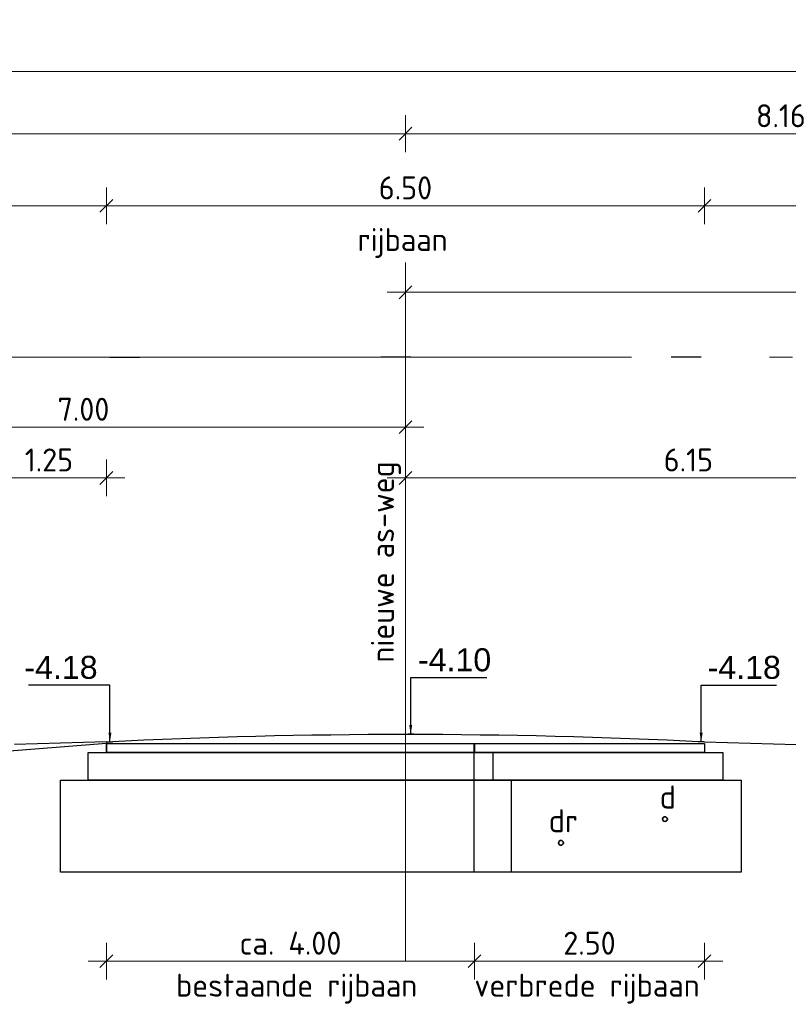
# Model space of a CAD drawing. Header units: metres. Extents: x 149090 to 161988, y 479090 to 487021.
# Tile 64 of 72: x 159222.13 to 159230.49, y 484429.52 to 484440.23. Entities that reach past the tile are written whole.
import ezdxf

# ---------------------------------------------------------------- set-up
doc = ezdxf.new("R2010")
doc.units = ezdxf.units.M
doc.linetypes.add('AL-NAP_LIJN', pattern=[15.25, 12, -1.5, 0.25, -1.5])
doc.linetypes.add('AM-AS', pattern=[16, 10, -2, 2, -2])
doc.layers.get('0').update_dxf_attribs({"lineweight": 25})
doc.layers.get('Defpoints').update_dxf_attribs({"color": 211, "lineweight": 25})
for name, color, linetype, lineweight in [('N-WE-AM-AS_WEG_GEBIEDSONTSLUITINGSWEG-G', 10, 'AM-AS', 18), ('X-XX-AL-M', 7, 'Continuous', 18), ('X-XX-AL-NAP-G', 7, 'AL-NAP_LIJN', 18), ('X-XX-AL-PROFIEL-B-G', 7, 'Continuous', 25), ('X-XX-AL-PROFIEL-N-G', 7, 'Continuous', 35), ('X-XX-AL-T25', 7, 'Continuous', 25)]:
    doc.layers.add(name, color=color, linetype=linetype, lineweight=lineweight)
doc.styles.add('Civitas Arial', font='arial.ttf')
doc.styles.add('NLCS-ISO-M100-T25', font='NLCS-ISO.ttf')
doc.dimstyles.new('Civitas 100 25', dxfattribs={"dimscale": 0.1, "dimtxt": 2.5, "dimasz": 1, "dimexe": 0.18, "dimexo": 0.0625, "dimgap": 1, "dimtad": 1, "dimzin": 0, "dimdsep": 46, "dimtxsty": 'Civitas Arial', "dimblk": 'Civitas-pijlmaat', "dimcen": 0, "dimse1": 1, "dimse2": 1, "dimadec": 0, "dimazin": 0, "dimtfac": 1, "dimtix": 1, "dimtmove": 0, "dimatfit": 0, "dimfxl": 1, "dimtolj": 1, "dimtzin": 0, "dimarcsym": 1})
doc.dimstyles.new('NLCS-M100-T25-SCHRAP-X_L2_H1', dxfattribs={"dimscale": 0.1, "dimtxt": 2.5, "dimasz": 1.4, "dimexe": 2, "dimexo": 2, "dimgap": 0.7, "dimtad": 1, "dimzin": 0, "dimdsep": 46, "dimtxsty": 'NLCS-ISO-M100-T25', "dimblk": 'OBLIQUE', "dimcen": 0, "dimdle": 2, "dimclrd": 256, "dimclre": 256, "dimclrt": 256, "dimadec": 1, "dimazin": 0, "dimtfac": 1, "dimtofl": 0, "dimtmove": 1, "dimatfit": 0, "dimldrblk": 'OBLIQUE', "dimfxl": 2, "dimfxlon": 1, "dimtfill": 1, "dimtfillclr": 254, "dimtolj": 1, "dimtzin": 0, "dimlwd": 18, "dimlwe": 18, "dimarcsym": 0})

# ---------------------------------------------------------------- blocks, each defined once
blk = doc.blocks.new('*D59')
at = {"layer": 'Defpoints', "color": 0, "transparency": 16777216}
for p in [(0.033, 0), (-0.008, -3.521), (0.033, -4.1)]:
    blk.add_point(p, dxfattribs=at)
at = {"color": 0, "transparency": 16777216, "insert": (0.477, -3.293), "char_height": 0.25, "attachment_point": 5, "style": 'Civitas Arial'}
blk.add_mtext('\\A1;-4.10 ', dxfattribs=at)
blk = doc.blocks.new('Civitas-pijlmaat')
blk.add_line((0, 0.52), (0, -0.52))
blk.add_solid([(0, 0), (-1.5, 0.34), (-1.5, -0.34)])
blk = doc.blocks.new('*D63')
at = {"layer": 'Defpoints', "color": 0, "transparency": 16777216}
for p in [(0.033, 0), (-0.017, -3.603), (0.033, -4.182)]:
    blk.add_point(p, dxfattribs=at)
at = {"color": 0, "transparency": 16777216, "insert": (0.468, -3.375), "char_height": 0.25, "attachment_point": 5, "style": 'Civitas Arial'}
blk.add_mtext('\\A1;-4.18 ', dxfattribs=at)
blk = doc.blocks.new('*D61')
at = {"layer": 'Defpoints', "color": 0, "transparency": 16777216}
for p in [(-0.033, 0), (-0.048, -3.603), (-0.033, -4.182)]:
    blk.add_point(p, dxfattribs=at)
at = {"color": 0, "transparency": 16777216, "insert": (-0.532, -3.375), "char_height": 0.25, "attachment_point": 5, "style": 'Civitas Arial'}
blk.add_mtext('\\A1;-4.18 ', dxfattribs=at)
blk = doc.blocks.new('_Oblique')
at = {"color": 0, "linetype": 'ByBlock', "lineweight": -2}
blk.add_line((-0.5, -0.5), (0.5, 0.5), dxfattribs=at)
blk = doc.blocks.new('*D170')
at = {"layer": 'Defpoints', "color": 0, "transparency": 16777216}
for p in [(159213.825, 484438.987), (159213.825, 484437.588), (159226.325, 484437.588)]:
    blk.add_point(p, dxfattribs=at)
at = {"layer": 'X-XX-AL-M', "linetype": 'Continuous', "lineweight": 18, "transparency": 16777216}
for p, q in [((159213.825, 484438.787), (159213.825, 484439.187)), ((159226.325, 484438.787), (159226.325, 484439.187)), ((159226.525, 484438.987), (159213.625, 484438.987))]:
    blk.add_line(p, q, dxfattribs=at)
at = {"layer": 'X-XX-AL-M', "lineweight": 18, "transparency": 16777216, "xscale": 0.14, "yscale": 0.14, "zscale": 0.14, "rotation": 180}
blk.add_blockref('_Oblique', (159213.825, 484438.987), dxfattribs=at)
at = {"layer": 'X-XX-AL-M', "lineweight": 18, "transparency": 16777216, "xscale": 0.14, "yscale": 0.14, "zscale": 0.14}
blk.add_blockref('_Oblique', (159226.325, 484438.987), dxfattribs=at)
at = {"layer": 'X-XX-AL-M', "transparency": 16777216, "insert": (159220.075, 484439.182), "char_height": 0.25, "attachment_point": 5, "style": 'NLCS-ISO-M100-T25', "bg_fill": 3, "box_fill_scale": 1.1, "bg_fill_color": 256, "bg_fill_true_color": 13158600, "bg_fill_transparency": 0}
blk.add_mtext('\\A1;12.50', dxfattribs=at)
blk = doc.blocks.new('*D171')
at = {"layer": 'Defpoints', "color": 0, "transparency": 16777216}
for p in [(159234.485, 484439.662), (159208.095, 484436.559), (159234.485, 484436.559)]:
    blk.add_point(p, dxfattribs=at)
at = {"layer": 'X-XX-AL-M', "linetype": 'Continuous', "lineweight": 18, "transparency": 16777216}
for p, q in [((159208.095, 484439.462), (159208.095, 484439.862)), ((159234.485, 484439.462), (159234.485, 484439.862)), ((159207.895, 484439.662), (159234.685, 484439.662))]:
    blk.add_line(p, q, dxfattribs=at)
at = {"layer": 'X-XX-AL-M', "lineweight": 18, "transparency": 16777216, "xscale": 0.14, "yscale": 0.14, "zscale": 0.14, "rotation": 180}
blk.add_blockref('_Oblique', (159208.095, 484439.662), dxfattribs=at)
at = {"layer": 'X-XX-AL-M', "lineweight": 18, "transparency": 16777216, "xscale": 0.14, "yscale": 0.14, "zscale": 0.14}
blk.add_blockref('_Oblique', (159234.485, 484439.662), dxfattribs=at)
at = {"layer": 'X-XX-AL-M', "transparency": 16777216, "insert": (159221.29, 484439.857), "char_height": 0.25, "attachment_point": 5, "style": 'NLCS-ISO-M100-T25', "bg_fill": 3, "box_fill_scale": 1.1, "bg_fill_color": 256, "bg_fill_true_color": 13158600, "bg_fill_transparency": 0}
blk.add_mtext('\\A1;var. 26.39 ', dxfattribs=at)
blk = doc.blocks.new('*D172')
at = {"layer": 'Defpoints', "color": 0, "transparency": 16777216}
for p in [(159234.485, 484438.987), (159226.325, 484437.588), (159234.485, 484436.559)]:
    blk.add_point(p, dxfattribs=at)
at = {"layer": 'X-XX-AL-M', "linetype": 'Continuous', "lineweight": 18, "transparency": 16777216}
for p, q in [((159226.325, 484438.787), (159226.325, 484439.187)), ((159234.485, 484438.787), (159234.485, 484439.187)), ((159226.125, 484438.987), (159234.685, 484438.987))]:
    blk.add_line(p, q, dxfattribs=at)
at = {"layer": 'X-XX-AL-M', "lineweight": 18, "transparency": 16777216, "xscale": 0.14, "yscale": 0.14, "zscale": 0.14, "rotation": 180}
blk.add_blockref('_Oblique', (159226.325, 484438.987), dxfattribs=at)
at = {"layer": 'X-XX-AL-M', "lineweight": 18, "transparency": 16777216, "xscale": 0.14, "yscale": 0.14, "zscale": 0.14}
blk.add_blockref('_Oblique', (159234.485, 484438.987), dxfattribs=at)
at = {"layer": 'X-XX-AL-M', "transparency": 16777216, "insert": (159230.405, 484439.182), "char_height": 0.25, "attachment_point": 5, "style": 'NLCS-ISO-M100-T25', "bg_fill": 3, "box_fill_scale": 1.1, "bg_fill_color": 256, "bg_fill_true_color": 13158600, "bg_fill_transparency": 0}
blk.add_mtext('\\A1;8.16', dxfattribs=at)
blk = doc.blocks.new('*D175')
at = {"layer": 'Defpoints', "color": 0, "transparency": 16777216}
for p in [(159229.575, 484438.203), (159229.575, 484432.227), (159233.075, 484432.081)]:
    blk.add_point(p, dxfattribs=at)
at = {"layer": 'X-XX-AL-M', "linetype": 'Continuous', "lineweight": 18, "transparency": 16777216}
for p, q in [((159229.575, 484438.003), (159229.575, 484438.403)), ((159233.075, 484438.003), (159233.075, 484438.403)), ((159233.275, 484438.203), (159229.375, 484438.203))]:
    blk.add_line(p, q, dxfattribs=at)
at = {"layer": 'X-XX-AL-M', "lineweight": 18, "transparency": 16777216, "xscale": 0.14, "yscale": 0.14, "zscale": 0.14, "rotation": 180}
blk.add_blockref('_Oblique', (159229.575, 484438.203), dxfattribs=at)
at = {"layer": 'X-XX-AL-M', "lineweight": 18, "transparency": 16777216, "xscale": 0.14, "yscale": 0.14, "zscale": 0.14}
blk.add_blockref('_Oblique', (159233.075, 484438.203), dxfattribs=at)
at = {"layer": 'X-XX-AL-M', "transparency": 16777216, "insert": (159231.325, 484438.398), "char_height": 0.25, "attachment_point": 5, "style": 'NLCS-ISO-M100-T25', "bg_fill": 3, "box_fill_scale": 1.1, "bg_fill_color": 256, "bg_fill_true_color": 13158600, "bg_fill_transparency": 0}
blk.add_mtext('\\A1;3.50', dxfattribs=at)
blk = doc.blocks.new('*D176')
at = {"layer": 'Defpoints', "color": 0, "transparency": 16777216}
for p in [(159223.075, 484438.203), (159223.075, 484432.195), (159229.575, 484432.227)]:
    blk.add_point(p, dxfattribs=at)
at = {"layer": 'X-XX-AL-M', "linetype": 'Continuous', "lineweight": 18, "transparency": 16777216}
for p, q in [((159223.075, 484438.003), (159223.075, 484438.403)), ((159229.575, 484438.003), (159229.575, 484438.403)), ((159229.775, 484438.203), (159222.875, 484438.203))]:
    blk.add_line(p, q, dxfattribs=at)
at = {"layer": 'X-XX-AL-M', "lineweight": 18, "transparency": 16777216, "xscale": 0.14, "yscale": 0.14, "zscale": 0.14, "rotation": 180}
blk.add_blockref('_Oblique', (159223.075, 484438.203), dxfattribs=at)
at = {"layer": 'X-XX-AL-M', "lineweight": 18, "transparency": 16777216, "xscale": 0.14, "yscale": 0.14, "zscale": 0.14}
blk.add_blockref('_Oblique', (159229.575, 484438.203), dxfattribs=at)
at = {"layer": 'X-XX-AL-M', "transparency": 16777216, "insert": (159226.325, 484438.398), "char_height": 0.25, "attachment_point": 5, "style": 'NLCS-ISO-M100-T25', "bg_fill": 3, "box_fill_scale": 1.1, "bg_fill_color": 256, "bg_fill_true_color": 13158600, "bg_fill_transparency": 0}
blk.add_mtext('\\A1;6.50', dxfattribs=at)
blk = doc.blocks.new('*D177')
at = {"layer": 'Defpoints', "color": 0, "transparency": 16777216}
for p in [(159215.575, 484438.203), (159215.575, 484432.179), (159223.075, 484432.195)]:
    blk.add_point(p, dxfattribs=at)
at = {"layer": 'X-XX-AL-M', "linetype": 'Continuous', "lineweight": 18, "transparency": 16777216}
for p, q in [((159215.575, 484438.003), (159215.575, 484438.403)), ((159223.075, 484438.003), (159223.075, 484438.403)), ((159223.275, 484438.203), (159215.375, 484438.203))]:
    blk.add_line(p, q, dxfattribs=at)
at = {"layer": 'X-XX-AL-M', "lineweight": 18, "transparency": 16777216, "xscale": 0.14, "yscale": 0.14, "zscale": 0.14, "rotation": 180}
blk.add_blockref('_Oblique', (159215.575, 484438.203), dxfattribs=at)
at = {"layer": 'X-XX-AL-M', "lineweight": 18, "transparency": 16777216, "xscale": 0.14, "yscale": 0.14, "zscale": 0.14}
blk.add_blockref('_Oblique', (159223.075, 484438.203), dxfattribs=at)
at = {"layer": 'X-XX-AL-M', "transparency": 16777216, "insert": (159219.325, 484438.398), "char_height": 0.25, "attachment_point": 5, "style": 'NLCS-ISO-M100-T25', "bg_fill": 3, "box_fill_scale": 1.1, "bg_fill_color": 256, "bg_fill_true_color": 13158600, "bg_fill_transparency": 0}
blk.add_mtext('\\A1;7.50', dxfattribs=at)
blk = doc.blocks.new('*D186')
at = {"layer": 'Defpoints', "color": 0, "transparency": 16777216}
for p in [(159223.075, 484435.245), (159223.075, 484432.359), (159221.825, 484431.664)]:
    blk.add_point(p, dxfattribs=at)
at = {"layer": 'X-XX-AL-M', "linetype": 'Continuous', "lineweight": 18, "transparency": 16777216}
for p, q in [((159221.825, 484435.045), (159221.825, 484435.445)), ((159223.075, 484435.045), (159223.075, 484435.445)), ((159221.625, 484435.245), (159223.275, 484435.245))]:
    blk.add_line(p, q, dxfattribs=at)
at = {"layer": 'X-XX-AL-M', "lineweight": 18, "transparency": 16777216, "xscale": 0.14, "yscale": 0.14, "zscale": 0.14, "rotation": 180}
blk.add_blockref('_Oblique', (159221.825, 484435.245), dxfattribs=at)
at = {"layer": 'X-XX-AL-M', "lineweight": 18, "transparency": 16777216, "xscale": 0.14, "yscale": 0.14, "zscale": 0.14}
blk.add_blockref('_Oblique', (159223.075, 484435.245), dxfattribs=at)
at = {"layer": 'X-XX-AL-M', "transparency": 16777216, "insert": (159222.45, 484435.44), "char_height": 0.25, "attachment_point": 5, "style": 'NLCS-ISO-M100-T25', "bg_fill": 3, "box_fill_scale": 1.1, "bg_fill_color": 256, "bg_fill_true_color": 13158600, "bg_fill_transparency": 0}
blk.add_mtext('\\A1;1.25', dxfattribs=at)
blk = doc.blocks.new('*U45')
for points in [[(0, 0), (4, 0), (4, -0.1), (0, -0.1)], [(-0.2, -0.1), (4.2, -0.1), (4.2, -0.4), (-0.2, -0.4)], [(-0.5, -0.4), (4.4, -0.4), (4.4, -1.4), (-0.5, -1.4)]]:
    blk.add_lwpolyline(points, close=True)
blk = doc.blocks.new('*D187')
at = {"layer": 'Defpoints', "color": 0, "transparency": 16777216}
for p in [(159227.075, 484432.079), (159223.075, 484431.779), (159227.075, 484429.992)]:
    blk.add_point(p, dxfattribs=at)
at = {"layer": 'X-XX-AL-PROFIEL-B-G', "linetype": 'Continuous', "lineweight": 18, "transparency": 16777216}
for p, q in [((159223.075, 484430.192), (159223.075, 484429.792)), ((159227.075, 484430.192), (159227.075, 484429.792)), ((159222.875, 484429.992), (159227.275, 484429.992))]:
    blk.add_line(p, q, dxfattribs=at)
at = {"layer": 'X-XX-AL-PROFIEL-B-G', "lineweight": 18, "transparency": 16777216, "xscale": 0.14, "yscale": 0.14, "zscale": 0.14, "rotation": 180}
blk.add_blockref('_Oblique', (159223.075, 484429.992), dxfattribs=at)
at = {"layer": 'X-XX-AL-PROFIEL-B-G', "lineweight": 18, "transparency": 16777216, "xscale": 0.14, "yscale": 0.14, "zscale": 0.14}
blk.add_blockref('_Oblique', (159227.075, 484429.992), dxfattribs=at)
at = {"layer": 'X-XX-AL-PROFIEL-B-G', "transparency": 16777216, "insert": (159225.075, 484430.187), "char_height": 0.25, "attachment_point": 5, "style": 'NLCS-ISO-M100-T25', "bg_fill": 3, "box_fill_scale": 1.1, "bg_fill_color": 256, "bg_fill_true_color": 13158600, "bg_fill_transparency": 0}
blk.add_mtext('\\A1;ca. 4.00', dxfattribs=at)
blk = doc.blocks.new('*D188')
at = {"layer": 'Defpoints', "color": 0, "transparency": 16777216}
for p in [(159229.575, 484432.177), (159227.075, 484432.129), (159229.575, 484429.992)]:
    blk.add_point(p, dxfattribs=at)
at = {"layer": 'X-XX-AL-M', "linetype": 'Continuous', "lineweight": 18, "transparency": 16777216}
for p, q in [((159227.075, 484430.192), (159227.075, 484429.792)), ((159229.575, 484430.192), (159229.575, 484429.792)), ((159226.875, 484429.992), (159229.775, 484429.992))]:
    blk.add_line(p, q, dxfattribs=at)
at = {"layer": 'X-XX-AL-M', "lineweight": 18, "transparency": 16777216, "xscale": 0.14, "yscale": 0.14, "zscale": 0.14, "rotation": 180}
blk.add_blockref('_Oblique', (159227.075, 484429.992), dxfattribs=at)
at = {"layer": 'X-XX-AL-M', "lineweight": 18, "transparency": 16777216, "xscale": 0.14, "yscale": 0.14, "zscale": 0.14}
blk.add_blockref('_Oblique', (159229.575, 484429.992), dxfattribs=at)
at = {"layer": 'X-XX-AL-M', "transparency": 16777216, "insert": (159228.325, 484430.187), "char_height": 0.25, "attachment_point": 5, "style": 'NLCS-ISO-M100-T25', "bg_fill": 3, "box_fill_scale": 1.1, "bg_fill_color": 256, "bg_fill_true_color": 13158600, "bg_fill_transparency": 0}
blk.add_mtext('\\A1;2.50', dxfattribs=at)
blk = doc.blocks.new('*U53')
for points in [[(0, 0), (2.502, 0), (2.502, -0.1), (0, -0.1)], [(0, -0.1), (2.702, -0.1), (2.702, -0.4), (0, -0.4)], [(0, -0.4), (2.902, -0.4), (2.902, -1.4), (0, -1.4)]]:
    blk.add_lwpolyline(points, close=True)
blk = doc.blocks.new('*D210')
at = {"layer": 'Defpoints', "color": 0, "transparency": 16777216}
for p in [(159226.325, 484437.588), (159226.325, 484435.245), (159232.475, 484431.009)]:
    blk.add_point(p, dxfattribs=at)
at = {"layer": 'X-XX-AL-M', "linetype": 'Continuous', "lineweight": 18, "transparency": 16777216}
for p, q in [((159226.325, 484435.445), (159226.325, 484435.045)), ((159232.475, 484435.045), (159232.475, 484435.445)), ((159232.675, 484435.245), (159226.125, 484435.245))]:
    blk.add_line(p, q, dxfattribs=at)
at = {"layer": 'X-XX-AL-M', "lineweight": 18, "transparency": 16777216, "xscale": 0.14, "yscale": 0.14, "zscale": 0.14, "rotation": 180}
blk.add_blockref('_Oblique', (159226.325, 484435.245), dxfattribs=at)
at = {"layer": 'X-XX-AL-M', "lineweight": 18, "transparency": 16777216, "xscale": 0.14, "yscale": 0.14, "zscale": 0.14}
blk.add_blockref('_Oblique', (159232.475, 484435.245), dxfattribs=at)
at = {"layer": 'X-XX-AL-M', "transparency": 16777216, "insert": (159229.4, 484435.44), "char_height": 0.25, "attachment_point": 5, "style": 'NLCS-ISO-M100-T25', "bg_fill": 3, "box_fill_scale": 1.1, "bg_fill_color": 256, "bg_fill_true_color": 13158600, "bg_fill_transparency": 0}
blk.add_mtext('\\A1;6.15', dxfattribs=at)
blk = doc.blocks.new('*D220')
at = {"layer": 'Defpoints', "color": 0, "transparency": 16777216}
for p in [(159226.325, 484435.796), (159219.325, 484435.245), (159226.325, 484435.245)]:
    blk.add_point(p, dxfattribs=at)
at = {"layer": 'X-XX-AL-M', "linetype": 'Continuous', "lineweight": 18, "transparency": 16777216}
for p, q in [((159219.325, 484435.596), (159219.325, 484435.996)), ((159226.325, 484435.596), (159226.325, 484435.996)), ((159219.125, 484435.796), (159226.525, 484435.796))]:
    blk.add_line(p, q, dxfattribs=at)
at = {"layer": 'X-XX-AL-M', "lineweight": 18, "transparency": 16777216, "xscale": 0.14, "yscale": 0.14, "zscale": 0.14, "rotation": 180}
blk.add_blockref('_Oblique', (159219.325, 484435.796), dxfattribs=at)
at = {"layer": 'X-XX-AL-M', "lineweight": 18, "transparency": 16777216, "xscale": 0.14, "yscale": 0.14, "zscale": 0.14}
blk.add_blockref('_Oblique', (159226.325, 484435.796), dxfattribs=at)
at = {"layer": 'X-XX-AL-M', "transparency": 16777216, "insert": (159222.825, 484435.991), "char_height": 0.25, "attachment_point": 5, "style": 'NLCS-ISO-M100-T25', "bg_fill": 3, "box_fill_scale": 1.1, "bg_fill_color": 256, "bg_fill_true_color": 13158600, "bg_fill_transparency": 0}
blk.add_mtext('\\A1;7.00', dxfattribs=at)
blk = doc.blocks.new('*D227')
at = {"layer": 'Defpoints', "color": 0, "transparency": 16777216}
for p in [(159245.325, 484437.263), (159226.325, 484429.992), (159245.325, 484429.992)]:
    blk.add_point(p, dxfattribs=at)
at = {"layer": 'X-XX-AL-M', "linetype": 'Continuous', "lineweight": 18, "transparency": 16777216}
for p, q in [((159226.325, 484437.063), (159226.325, 484437.463)), ((159245.325, 484437.063), (159245.325, 484437.463)), ((159226.125, 484437.263), (159245.525, 484437.263))]:
    blk.add_line(p, q, dxfattribs=at)
at = {"layer": 'X-XX-AL-M', "lineweight": 18, "transparency": 16777216, "xscale": 0.14, "yscale": 0.14, "zscale": 0.14, "rotation": 180}
blk.add_blockref('_Oblique', (159226.325, 484437.263), dxfattribs=at)
at = {"layer": 'X-XX-AL-M', "lineweight": 18, "transparency": 16777216, "xscale": 0.14, "yscale": 0.14, "zscale": 0.14}
blk.add_blockref('_Oblique', (159245.325, 484437.263), dxfattribs=at)
at = {"layer": 'X-XX-AL-M', "transparency": 16777216, "insert": (159235.825, 484437.458), "char_height": 0.25, "attachment_point": 5, "style": 'NLCS-ISO-M100-T25', "bg_fill": 3, "box_fill_scale": 1.1, "bg_fill_color": 256, "bg_fill_true_color": 13158600, "bg_fill_transparency": 0}
blk.add_mtext('\\A1;19.00', dxfattribs=at)
blk = doc.blocks.new('*U58')
blk.add_line((0.033, -4.1), (-0.028, -4.1))
at = {"layer": 'Defpoints', "color": 6}
blk.add_line((0, 0), (-0.325, 0), dxfattribs=at)
dim = blk.add_ordinate_dim(feature_location=(0.033, -4.1), offset=(-0.04, 0.579), dtype=0, origin=(0.033, 0), text='-<> ', dimstyle='Civitas 100 25')
dim.commit()
dim.dimension.update_dxf_attribs({"geometry": '*D59', "text_midpoint": (0.477, -3.293)})
blk.add_leader([(0, -4.1), (0, -3.485), (0.829, -3.485)], dimstyle='Civitas 100 25')
blk = doc.blocks.new('*U62')
blk.add_line((0.033, -4.182), (-0.028, -4.182))
at = {"layer": 'Defpoints', "color": 6}
blk.add_line((0, 0), (-0.325, 0), dxfattribs=at)
dim = blk.add_ordinate_dim(feature_location=(0.033, -4.182), offset=(-0.05, 0.579), dtype=0, origin=(0.033, 0), text='-<> ', dimstyle='Civitas 100 25')
dim.commit()
dim.dimension.update_dxf_attribs({"geometry": '*D63', "text_midpoint": (0.468, -3.375)})
blk.add_leader([(0, -4.182), (0, -3.567), (0.82, -3.567)], dimstyle='Civitas 100 25')
blk = doc.blocks.new('*U60')
blk.add_line((-0.033, -4.182), (0.028, -4.182))
at = {"layer": 'Defpoints', "color": 6}
blk.add_line((0, 0), (0.325, 0), dxfattribs=at)
dim = blk.add_ordinate_dim(feature_location=(-0.033, -4.182), offset=(-0.015, 0.579), dtype=0, origin=(-0.033, 0), text='-<> ', dimstyle='Civitas 100 25')
dim.commit()
dim.dimension.update_dxf_attribs({"geometry": '*D61', "text_midpoint": (-0.532, -3.375)})
blk.add_leader([(0, -4.182), (0, -3.567), (-0.885, -3.567)], dimstyle='Civitas 100 25')

msp = doc.modelspace()

# ---------------------------------------------------------------- linework, layer by layer
at = {"layer": 'N-WE-AM-AS_WEG_GEBIEDSONTSLUITINGSWEG-G'}
msp.add_line((159226.325, 484437.588), (159226.325, 484429.992), dxfattribs=at)
at = {"layer": 'X-XX-AL-NAP-G'}
msp.add_line((159003.28, 484436.559), (159511.076, 484436.559), dxfattribs=at)
at = {"layer": 'X-XX-AL-PROFIEL-B-G', "flags": 128}
msp.add_lwpolyline([(159223.075, 484432.377, -0.025212), (159229.575, 484432.377)], format="xyb", dxfattribs=at)
msp.add_lwpolyline([(159223.075, 484432.359), (159220.419, 484432.149), (159220.069, 484432.14)], dxfattribs=at)

# ---------------------------------------------------------------- block references
at = {"layer": 'X-XX-AL-T25'}
for name, p in [('*U60', (159223.113, 484436.559)), ('*U58', (159226.382, 484436.559)), ('*U62', (159229.539, 484436.559))]:
    msp.add_blockref(name, p, dxfattribs=at)

# ---------------------------------------------------------------- texts
at = {"layer": 'X-XX-AL-PROFIEL-B-G', "style": 'NLCS-ISO-M100-T25'}
msp.add_text('bestaande rijbaan', height=0.25, dxfattribs=at).set_placement((159223.832, 484429.605))
at = {"layer": 'X-XX-AL-T25', "style": 'NLCS-ISO-M100-T25'}
msp.add_text('nieuwe as-weg', height=0.25, rotation=90, dxfattribs=at).set_placement((159226.2, 484433.238))

# ---------------------------------------------------------------- next in the draw order: dimensions: what is measured, and where the dimension line sits
at = {"layer": 'X-XX-AL-M'}
dim = msp.add_linear_dim(base=(159213.825, 484438.987), p1=(159226.325, 484437.588), p2=(159213.825, 484437.588), dimstyle='NLCS-M100-T25-SCHRAP-X_L2_H1', dxfattribs=at)
dim.commit()
dim.dimension.update_dxf_attribs({"geometry": '*D170', "text_midpoint": (159220.075, 484439.182)})

# ---------------------------------------------------------------- next in the draw order: dimensions: what is measured, and where the dimension line sits
dim = msp.add_linear_dim(base=(159234.485, 484439.662), p1=(159208.095, 484436.559), p2=(159234.485, 484436.559), text='var. <> ', dimstyle='NLCS-M100-T25-SCHRAP-X_L2_H1', dxfattribs=at)
dim.commit()
dim.dimension.update_dxf_attribs({"geometry": '*D171', "text_midpoint": (159221.29, 484439.857)})

# ---------------------------------------------------------------- next in the draw order: dimensions: what is measured, and where the dimension line sits
dim = msp.add_linear_dim(base=(159234.485, 484438.987), p1=(159226.325, 484437.588), p2=(159234.485, 484436.559), dimstyle='NLCS-M100-T25-SCHRAP-X_L2_H1', dxfattribs=at)
dim.commit()
dim.dimension.update_dxf_attribs({"geometry": '*D172', "text_midpoint": (159230.405, 484439.182)})

# ---------------------------------------------------------------- next in the draw order: dimensions: what is measured, and where the dimension line sits
dim = msp.add_linear_dim(base=(159229.575, 484438.203), p1=(159233.075, 484432.081), p2=(159229.575, 484432.227), dimstyle='NLCS-M100-T25-SCHRAP-X_L2_H1', dxfattribs=at)
dim.commit()
dim.dimension.update_dxf_attribs({"geometry": '*D175', "text_midpoint": (159231.325, 484438.398)})

# ---------------------------------------------------------------- next in the draw order: dimensions: what is measured, and where the dimension line sits
dim = msp.add_linear_dim(base=(159223.075, 484438.203), p1=(159229.575, 484432.227), p2=(159223.075, 484432.195), dimstyle='NLCS-M100-T25-SCHRAP-X_L2_H1', dxfattribs=at)
dim.commit()
dim.dimension.update_dxf_attribs({"geometry": '*D176', "text_midpoint": (159226.325, 484438.398)})

# ---------------------------------------------------------------- next in the draw order: linework, layer by layer
at = {"layer": 'X-XX-AL-PROFIEL-B-G'}
msp.add_line((159229.575, 484432.377), (159230.575, 484432.347), dxfattribs=at)

# ---------------------------------------------------------------- next in the draw order: texts
at = {"layer": 'X-XX-AL-T25', "style": 'NLCS-ISO-M100-T25'}
msp.add_text('rijbaan', height=0.25, dxfattribs=at).set_placement((159225.804, 484437.711))

# ---------------------------------------------------------------- next in the draw order: dimensions: what is measured, and where the dimension line sits
at = {"layer": 'X-XX-AL-M'}
dim = msp.add_linear_dim(base=(159215.575, 484438.203), p1=(159223.075, 484432.195), p2=(159215.575, 484432.179), dimstyle='NLCS-M100-T25-SCHRAP-X_L2_H1', dxfattribs=at)
dim.commit()
dim.dimension.update_dxf_attribs({"geometry": '*D177', "text_midpoint": (159219.325, 484438.398)})

# ---------------------------------------------------------------- next in the draw order: dimensions: what is measured, and where the dimension line sits
dim = msp.add_linear_dim(base=(159223.075, 484435.245), p1=(159221.825, 484431.664), p2=(159223.075, 484432.359), dimstyle='NLCS-M100-T25-SCHRAP-X_L2_H1', dxfattribs=at)
dim.commit()
dim.dimension.update_dxf_attribs({"geometry": '*D186', "text_midpoint": (159222.45, 484435.44)})

# ---------------------------------------------------------------- next in the draw order: linework, layer by layer
at = {"layer": 'X-XX-AL-PROFIEL-B-G'}
msp.add_line((159223.075, 484432.377), (159222.075, 484432.347), dxfattribs=at)
at = {"layer": 'X-XX-AL-PROFIEL-B-G', "flags": 128}
msp.add_lwpolyline([(159223.075, 484432.377), (159223.075, 484432.259), (159227.073, 484432.259)], dxfattribs=at)

# ---------------------------------------------------------------- next in the draw order: block references
at = {"layer": 'X-XX-AL-PROFIEL-B-G'}
msp.add_blockref('*U45', (159223.075, 484432.359), dxfattribs=at)

# ---------------------------------------------------------------- next in the draw order: dimensions: what is measured, and where the dimension line sits
dim = msp.add_linear_dim(base=(159227.075, 484429.992), p1=(159223.075, 484431.779), p2=(159227.075, 484432.079), text='ca. <>', dimstyle='NLCS-M100-T25-SCHRAP-X_L2_H1', dxfattribs=at)
dim.commit()
dim.dimension.update_dxf_attribs({"geometry": '*D187', "text_midpoint": (159225.075, 484430.187)})

# ---------------------------------------------------------------- next in the draw order: texts
at = {"layer": 'X-XX-AL-T25', "style": 'NLCS-ISO-M100-T25'}
msp.add_text('verbrede rijbaan', height=0.25, dxfattribs=at).set_placement((159227.074, 484429.605))

# ---------------------------------------------------------------- next in the draw order: dimensions: what is measured, and where the dimension line sits
at = {"layer": 'X-XX-AL-M'}
dim = msp.add_linear_dim(base=(159229.575, 484429.992), p1=(159227.075, 484432.129), p2=(159229.575, 484432.177), dimstyle='NLCS-M100-T25-SCHRAP-X_L2_H1', dxfattribs=at)
dim.commit()
dim.dimension.update_dxf_attribs({"geometry": '*D188', "text_midpoint": (159228.325, 484430.187)})

# ---------------------------------------------------------------- next in the draw order: block references
at = {"layer": 'X-XX-AL-PROFIEL-B-G'}
msp.add_blockref('*U53', (159227.073, 484432.359), dxfattribs=at)

# ---------------------------------------------------------------- next in the draw order: dimensions: what is measured, and where the dimension line sits
at = {"layer": 'X-XX-AL-M'}
dim = msp.add_linear_dim(base=(159226.325, 484435.245), p1=(159232.475, 484431.009), p2=(159226.325, 484437.588), dimstyle='NLCS-M100-T25-SCHRAP-X_L2_H1', dxfattribs=at)
dim.commit()
dim.dimension.update_dxf_attribs({"geometry": '*D210', "text_midpoint": (159229.4, 484435.44)})

# ---------------------------------------------------------------- next in the draw order: linework, layer by layer
at = {"layer": 'X-XX-AL-PROFIEL-N-G', "color": 114, "true_color": 0x139b48}
for centre in [(159229.145, 484431.536), (159228.015, 484431.278)]:
    msp.add_circle(centre, 0.0261, dxfattribs=at)

# ---------------------------------------------------------------- next in the draw order: texts
at = {"layer": 'X-XX-AL-PROFIEL-B-G', "style": 'NLCS-ISO-M100-T25'}
for s, p in [('d', (159229.089, 484431.651)), ('dr', (159227.882, 484431.393))]:
    msp.add_text(s, height=0.25, dxfattribs=at).set_placement(p)

# ---------------------------------------------------------------- next in the draw order: dimensions: what is measured, and where the dimension line sits
at = {"layer": 'X-XX-AL-M'}
dim = msp.add_linear_dim(base=(159226.325, 484435.796), p1=(159219.325, 484435.245), p2=(159226.325, 484435.245), dimstyle='NLCS-M100-T25-SCHRAP-X_L2_H1', dxfattribs=at)
dim.commit()
dim.dimension.update_dxf_attribs({"geometry": '*D220', "text_midpoint": (159222.825, 484435.991)})

# ---------------------------------------------------------------- next in the draw order: dimensions: what is measured, and where the dimension line sits
dim = msp.add_linear_dim(base=(159245.325, 484437.263), p1=(159226.325, 484429.992), p2=(159245.325, 484429.992), dimstyle='NLCS-M100-T25-SCHRAP-X_L2_H1', dxfattribs=at)
dim.commit()
dim.dimension.update_dxf_attribs({"geometry": '*D227', "text_midpoint": (159235.825, 484437.458)})

doc.saveas('drawing.dxf')
